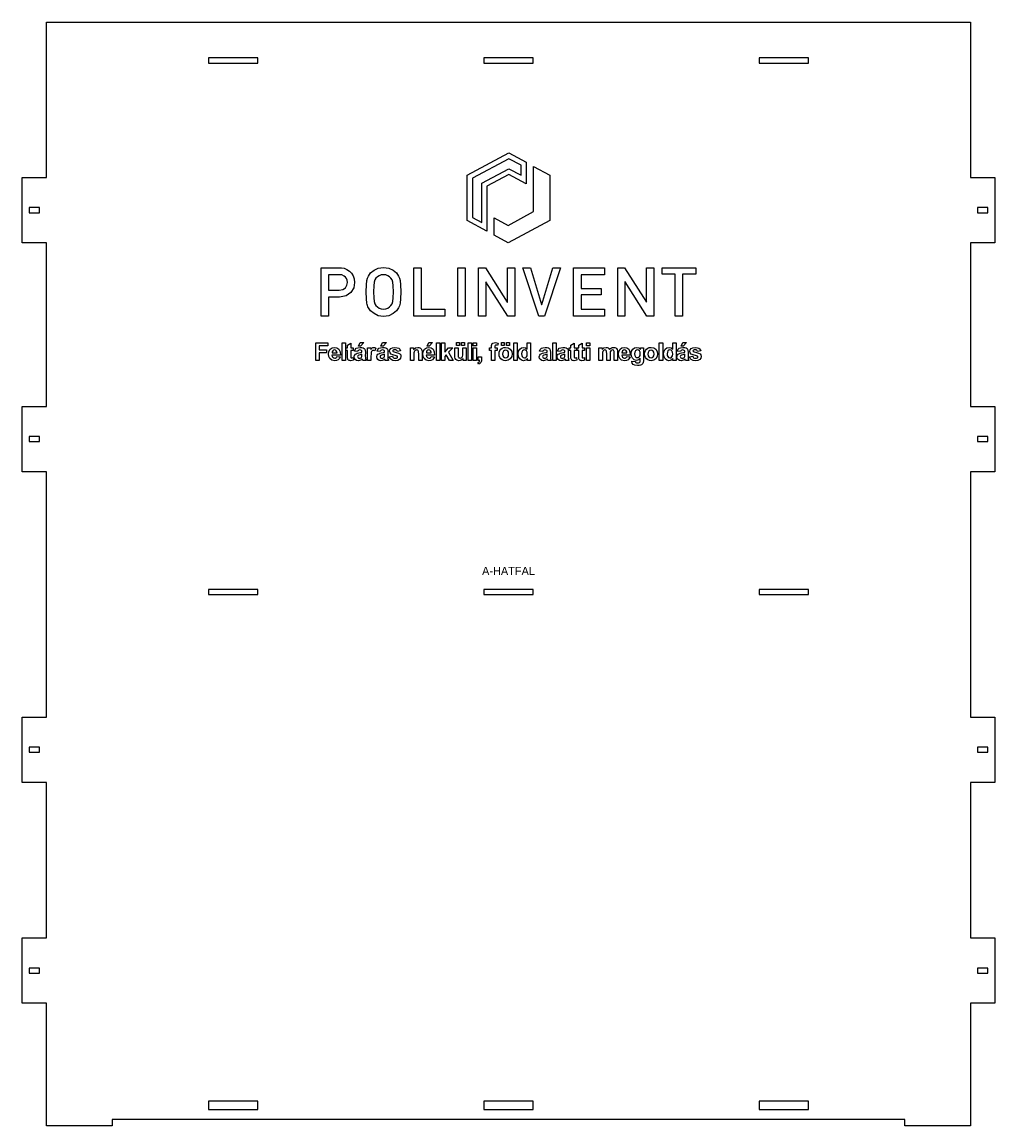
# Model space of a CAD drawing. Header units: millimetres. Extents: x 0 to 1190, y 0 to 1350.
import ezdxf
from ezdxf.enums import TextEntityAlignment as Align

# ---------------------------------------------------------------- set-up
doc = ezdxf.new("R2010")
doc.units = ezdxf.units.MM
for name, color, linetype in [('GRAVIR', 3, 'Continuous'), ('JELOLES', 5, 'Continuous'), ('VAGAS', 1, 'Continuous')]:
    doc.layers.add(name, color=color, linetype=linetype)

msp = doc.modelspace()

# ---------------------------------------------------------------- linework, layer by layer
at = {"layer": 'GRAVIR'}
for points in [[(568.7, 1149.2), (568.7, 1094.4), (544.6, 1107.4), (544.6, 1162.6), (595.3, 1190), (616.6, 1178.5), (616.6, 1152.2), (595.3, 1163.7)], [(550.8, 1158.9), (550.8, 1111.1), (562.4, 1104.9), (562.4, 1153), (595.3, 1170.7), (610.3, 1162.7), (610.3, 1162.7), (610.3, 1174.8), (595.3, 1182.9)], [(594.7, 1101.3), (625.4, 1118.2), (625.4, 1173.4), (645.4, 1162.6), (645.4, 1107.4), (594.7, 1080), (577.6, 1089.2), (577.6, 1110.5)], [(406.8, 1031.3), (405.7, 1025), (402.2, 1019.4), (396.4, 1015.1), (388.4, 1013.5), (374.8, 1013.5), (374.8, 990.5), (365.8, 990.5), (365.8, 1049.5), (387.2, 1049.5), (390.6, 1049.3), (393.9, 1048.9), (397.2, 1047.6), (400.5, 1045.4), (403, 1043), (405, 1039.7), (406.4, 1035.8)], [(394.1, 1039.4), (391.1, 1040.7), (387.7, 1041), (374.8, 1041), (374.8, 1022), (388, 1022), (392.4, 1022.8), (395.5, 1025.1), (397.3, 1028.1), (397.9, 1031.5), (397.7, 1034.3), (396.9, 1036.5), (395.7, 1038.1)], [(453.8, 1046.7), (457.8, 1043.3), (460.6, 1039.4), (461.8, 1036.9), (462.6, 1033.8), (463, 1028.6), (463.1, 1020), (463, 1011.5), (462.6, 1006.3), (461.8, 1003.1), (460.6, 1000.6), (457.8, 996.8), (453.8, 993.4), (448.5, 990.9), (442.1, 990), (435.7, 990.9), (430.5, 993.4), (426.4, 996.8), (423.6, 1000.6), (423, 1001.9), (422.4, 1003.2), (422, 1004.6), (421.6, 1006.3), (421.2, 1011.5), (421, 1020), (421.2, 1028.6), (421.6, 1033.8), (422.4, 1036.9), (423.6, 1039.4), (426.4, 1043.3), (430.5, 1046.7), (435.7, 1049.1), (442.1, 1050), (448.5, 1049.1)], [(447.6, 1000.3), (449.6, 1001.6), (451.2, 1003.2), (452.7, 1005.4), (453.6, 1008.2), (454.1, 1012.7), (454.2, 1020), (454.1, 1027.3), (453.6, 1031.9), (452.7, 1034.6), (451.2, 1036.8), (449.6, 1038.4), (447.6, 1039.8), (445.1, 1040.7), (442.1, 1041), (439.2, 1040.7), (436.7, 1039.8), (434.6, 1038.4), (432.9, 1036.8), (431.5, 1034.6), (430.6, 1031.9), (430.2, 1027.3), (430, 1020), (430.2, 1012.7), (430.6, 1008.2), (431.5, 1005.4), (432.9, 1003.2), (434.6, 1001.6), (436.7, 1000.3), (439.2, 999.3), (442.1, 999), (445.1, 999.3)], [(488.3, 999), (517, 999), (517, 990.5), (479.3, 990.5), (479.3, 1049.5), (488.3, 1049.5)], [(533.2, 1049.5), (542.1, 1049.5), (542.1, 990.5), (533.2, 990.5)], [(594.1, 990.5), (567.4, 1032.4), (567.3, 1032.4), (567.3, 990.5), (558.3, 990.5), (558.3, 1049.5), (566.7, 1049.5), (593.5, 1007.6), (593.6, 1007.6), (593.6, 1049.5), (602.6, 1049.5), (602.6, 990.5)], [(612.6, 1049.5), (622.1, 1049.5), (635.5, 1004.6), (635.6, 1004.6), (649.1, 1049.5), (658.5, 1049.5), (639, 990.5), (632.1, 990.5)], [(683.7, 999), (712.4, 999), (712.4, 990.5), (674.7, 990.5), (674.7, 1049.5), (712.4, 1049.5), (712.4, 1041), (683.7, 1041), (683.7, 1024.2), (708.2, 1024.2), (708.2, 1016.3), (683.7, 1016.3)], [(737.5, 1032.4), (737.5, 990.5), (728.6, 990.5), (728.6, 1049.5), (737, 1049.5), (763.7, 1007.6), (763.9, 1007.6), (763.9, 1049.5), (772.8, 1049.5), (772.8, 990.5), (764.4, 990.5), (737.7, 1032.4)], [(782.9, 1041.5), (782.9, 1049.5), (824.2, 1049.5), (824.2, 1041.5), (808, 1041.5), (808, 990.5), (799, 990.5), (799, 1041.5)], [(359.3, 957.6), (374, 957.6), (374, 954), (363.6, 954), (363.6, 949), (372.5, 949), (372.5, 945.4), (363.6, 945.4), (363.6, 936.3), (359.3, 936.3)], [(376.9, 949.9), (379.2, 951.6), (382, 952.1), (385.1, 951.5), (387.4, 949.8), (388.9, 946.9), (389.4, 942.8), (379.1, 942.8), (379.4, 941.2), (380.1, 940), (381.2, 939.2), (382.4, 939), (383.3, 939.1), (384.1, 939.5), (384.6, 940.2), (385.1, 941.2), (389.1, 940.5), (388.1, 938.5), (386.6, 937.1), (384.7, 936.2), (382.4, 935.9), (378.9, 936.6), (376.4, 938.6), (375.3, 941), (374.9, 943.9), (375.4, 947.3)], [(384.4, 948), (383.4, 948.7), (382.2, 949), (381, 948.7), (380, 948), (379.4, 946.8), (379.2, 945.3), (385.3, 945.3), (385, 946.9)], [(391.5, 936.3), (391.5, 957.6), (395.6, 957.6), (395.6, 936.3)], [(405.2, 936.5), (403.6, 936.1), (401.9, 935.9), (400.9, 936), (399.9, 936.3), (399.2, 936.7), (398.6, 937.3), (398.3, 938), (398.1, 938.9), (398, 939.9), (397.9, 941.7), (397.9, 948.5), (396, 948.5), (396, 951.8), (397.9, 951.8), (397.9, 954.8), (402, 957.2), (402, 951.8), (404.8, 951.8), (404.8, 948.5), (402, 948.5), (402, 942.3), (402.1, 940.8), (402.1, 940), (402.2, 939.8), (402.5, 939.5), (402.8, 939.4), (403.2, 939.3), (403.9, 939.4), (404.8, 939.7)], [(419.8, 941.4), (419.9, 939.6), (420, 938.4), (420.3, 937.4), (420.8, 936.3), (416.7, 936.3), (416.5, 936.8), (416.3, 937.5), (416.2, 937.8), (416.2, 938), (415.1, 937.1), (413.9, 936.4), (412.7, 936.1), (411.4, 935.9), (409.2, 936.3), (407.6, 937.2), (406.6, 938.7), (406.2, 940.5), (406.4, 941.7), (406.9, 942.8), (407.6, 943.7), (408.6, 944.4), (410, 944.9), (411.9, 945.4), (414.3, 945.9), (415.8, 946.4), (415.8, 946.8), (415.7, 947.8), (415.3, 948.5), (414.4, 948.8), (413.1, 949), (412.1, 948.9), (411.4, 948.5), (410.8, 947.9), (410.4, 947), (406.7, 947.7), (407.5, 949.7), (408.8, 951), (410.7, 951.8), (413.4, 952.1), (415.7, 951.9), (417.4, 951.5), (418.6, 950.7), (419.3, 949.8), (419.7, 948.4), (419.9, 946.1)], [(414, 953.6), (411.4, 953.6), (413.4, 958), (418, 958)], [(431.5, 947.8), (430.5, 948.3), (429.6, 948.4), (428.8, 948.3), (428.1, 948), (427.6, 947.3), (427.2, 946.2), (426.9, 944.3), (426.8, 941.1), (426.8, 936.3), (422.7, 936.3), (422.7, 951.8), (426.5, 951.8), (426.5, 949.6), (427.5, 950.8), (428.3, 951.6), (429.1, 952), (430, 952.1), (431.4, 951.9), (432.7, 951.3)], [(447.4, 941.4), (447.5, 939.6), (447.6, 938.4), (447.9, 937.4), (448.3, 936.3), (444.3, 936.3), (444.1, 936.8), (443.9, 937.5), (443.8, 937.8), (443.7, 938), (442.7, 937.1), (441.5, 936.4), (440.3, 936.1), (438.9, 935.9), (436.8, 936.3), (435.2, 937.2), (434.2, 938.7), (433.8, 940.5), (434, 941.7), (434.4, 942.8), (435.2, 943.7), (436.2, 944.4), (437.6, 944.9), (439.4, 945.4), (441.9, 945.9), (443.4, 946.4), (443.4, 946.8), (443.3, 947.8), (442.8, 948.5), (442, 948.8), (440.6, 949), (439.7, 948.9), (438.9, 948.5), (438.4, 947.9), (437.9, 947), (434.2, 947.7), (435.1, 949.7), (436.4, 951), (438.3, 951.8), (440.9, 952.1), (443.3, 951.9), (445, 951.5), (446.2, 950.7), (446.9, 949.8), (447.3, 948.4), (447.4, 946.1)], [(445.6, 958), (441.6, 953.6), (439, 953.6), (441, 958)], [(459.1, 941.3), (458.6, 941.6), (457.7, 941.9), (453.7, 942.9), (451.4, 943.9), (450.1, 945.4), (449.6, 947.4), (450, 949.2), (451.2, 950.7), (453.2, 951.8), (456.1, 952.1), (458.9, 951.8), (460.8, 951.1), (462.1, 949.8), (463, 948), (459.1, 947.3), (458.7, 948.1), (458.2, 948.7), (457.3, 949), (456.2, 949.2), (454.8, 949), (453.9, 948.7), (453.5, 948.3), (453.4, 947.9), (453.5, 947.5), (453.8, 947.1), (455, 946.6), (457.6, 946), (460.4, 945.2), (462.2, 944.2), (463.2, 942.9), (463.5, 941.1), (463, 939.1), (461.7, 937.5), (459.5, 936.3), (456.5, 935.9), (453.6, 936.3), (451.4, 937.2), (449.9, 938.7), (449, 940.7), (453.1, 941.3), (453.5, 940.3), (454.2, 939.5), (455.2, 939), (456.5, 938.9), (457.8, 939), (458.8, 939.5), (459.2, 939.9), (459.4, 940.6), (459.3, 941)], [(480, 947.7), (479.6, 946.8), (479.3, 945.5), (479.2, 943.3), (479.2, 936.3), (475.1, 936.3), (475.1, 951.8), (478.9, 951.8), (478.9, 949.5), (481.2, 951.4), (484, 952.1), (485.3, 952), (486.5, 951.6), (487.5, 951.1), (488.2, 950.4), (488.7, 949.6), (489, 948.6), (489.2, 947.5), (489.2, 945.9), (489.2, 936.3), (485.2, 936.3), (485.2, 944.2), (485.1, 946.2), (484.9, 947.4), (484.5, 948.1), (484, 948.6), (483.4, 948.9), (482.6, 949), (481.6, 948.8), (480.7, 948.4)], [(497.3, 952.1), (500.4, 951.5), (502.7, 949.8), (504.2, 946.9), (504.6, 942.8), (494.4, 942.8), (494.7, 941.2), (495.4, 940), (496.4, 939.2), (497.7, 939), (498.6, 939.1), (499.4, 939.5), (499.9, 940.2), (500.3, 941.2), (504.4, 940.5), (503.4, 938.5), (501.9, 937.1), (500, 936.2), (497.7, 935.9), (494.2, 936.6), (491.7, 938.6), (490.6, 941), (490.2, 943.9), (490.7, 947.3), (492.2, 949.9), (494.5, 951.6)], [(497.5, 949), (496.3, 948.7), (495.3, 948), (494.7, 946.8), (494.5, 945.3), (500.6, 945.3), (500.3, 946.9), (499.7, 948), (498.7, 948.7)], [(495.4, 953.6), (497.4, 958), (502, 958), (498, 953.6)], [(506.8, 936.3), (506.8, 957.6), (510.9, 957.6), (510.9, 936.3)], [(517, 936.3), (512.9, 936.3), (512.9, 957.6), (517, 957.6), (517, 946.3), (521.8, 951.8), (526.8, 951.8), (521.5, 946.1), (527.2, 936.3), (522.8, 936.3), (518.9, 943.2), (517, 941.2)], [(529.2, 942), (529.2, 951.8), (533.3, 951.8), (533.3, 944.6), (533.4, 942), (533.6, 940.6), (533.9, 940), (534.4, 939.5), (535.1, 939.2), (535.9, 939), (536.9, 939.2), (537.8, 939.6), (538.5, 940.3), (538.9, 941), (539.1, 942.5), (539.2, 945.2), (539.2, 951.8), (543.3, 951.8), (543.3, 936.3), (539.5, 936.3), (539.5, 938.6), (538.5, 937.5), (537.3, 936.6), (535.9, 936.1), (534.4, 935.9), (532.9, 936.1), (531.6, 936.6), (530.5, 937.4), (529.8, 938.5), (529.4, 940)], [(531.4, 958), (534.9, 958), (534.9, 954.5), (531.4, 954.5)], [(537.7, 954.5), (537.7, 958), (541.2, 958), (541.2, 954.5)], [(545.5, 936.3), (545.5, 957.6), (549.6, 957.6), (549.6, 936.3)], [(551.7, 953.9), (551.7, 957.6), (555.8, 957.6), (555.8, 953.9)], [(551.7, 936.3), (551.7, 951.8), (555.8, 951.8), (555.8, 936.3)], [(581.7, 954.6), (580.8, 954.8), (579.9, 954.9), (579.1, 954.7), (578.6, 954.4), (578.3, 953.8), (578.2, 952.8), (578.2, 951.8), (581.3, 951.8), (581.3, 948.5), (578.2, 948.5), (578.2, 936.3), (574.1, 936.3), (574.1, 948.5), (571.8, 948.5), (571.8, 951.8), (574.1, 951.8), (574.1, 952.9), (574.2, 954.6), (574.5, 955.8), (575.1, 956.7), (576, 957.4), (577.3, 957.8), (578.9, 958), (580.6, 957.9), (582.3, 957.5)], [(591.5, 935.9), (589.4, 936.2), (587.4, 936.9), (585.7, 938.1), (584.5, 939.7), (583.7, 941.8), (583.5, 944.2), (583.7, 946.2), (584.5, 948.2), (585.7, 949.9), (587.3, 951.1), (589.3, 951.9), (591.5, 952.1), (594.6, 951.5), (597.2, 949.8), (598.9, 947.2), (599.4, 944.1), (598.9, 940.8), (597.2, 938.2), (594.6, 936.5)], [(586.4, 958), (589.9, 958), (589.9, 954.5), (586.4, 954.5)], [(588.8, 947.5), (587.9, 946), (587.7, 944), (587.9, 942), (588.8, 940.5), (590, 939.6), (591.5, 939.3), (592.9, 939.6), (594.2, 940.5), (595, 942), (595.2, 944), (595, 946.1), (594.2, 947.5), (592.9, 948.5), (591.5, 948.8), (590, 948.5)], [(592.7, 958), (596.2, 958), (596.2, 954.5), (592.7, 954.5)], [(605.7, 936.3), (601.6, 936.3), (601.6, 957.6), (605.7, 957.6)], [(610.9, 951.6), (613.4, 952.1), (615.9, 951.6), (617.9, 949.9), (617.9, 957.6), (622, 957.6), (622, 936.3), (618.2, 936.3), (618.2, 938.6), (617.2, 937.4), (616, 936.6), (614.7, 936.1), (613.4, 935.9), (610.9, 936.5), (608.8, 938.1), (607.4, 940.7), (606.9, 944.1), (607.4, 947.5), (608.8, 950.1)], [(613.2, 948.7), (612.1, 947.8), (611.3, 946.4), (611.1, 944.3), (611.3, 942.2), (611.8, 940.8), (613, 939.6), (614.5, 939.2), (615.8, 939.5), (616.9, 940.4), (617.7, 941.9), (617.9, 944), (617.7, 946.3), (617, 947.8), (615.9, 948.7), (614.5, 949)], [(646.2, 941.4), (646.3, 939.6), (646.4, 938.4), (646.7, 937.4), (647.2, 936.3), (643.1, 936.3), (642.9, 936.8), (642.7, 937.5), (642.6, 937.8), (642.6, 938), (641.5, 937.1), (640.3, 936.4), (639.1, 936.1), (637.8, 935.9), (635.6, 936.3), (634, 937.2), (633, 938.7), (632.6, 940.5), (632.8, 941.7), (633.3, 942.8), (634, 943.7), (635, 944.4), (636.4, 944.9), (638.3, 945.4), (640.7, 945.9), (642.2, 946.4), (642.2, 946.8), (642.1, 947.8), (641.7, 948.5), (640.8, 948.8), (639.5, 949), (638.5, 948.9), (637.8, 948.5), (637.2, 947.9), (636.8, 947), (633.1, 947.7), (633.9, 949.7), (635.2, 951), (637.1, 951.8), (639.8, 952.1), (642.1, 951.9), (643.8, 951.5), (645, 950.7), (645.7, 949.8), (646.1, 948.4), (646.3, 946.1)], [(653.4, 957.6), (653.4, 936.3), (649.3, 936.3), (649.3, 957.6)], [(668.1, 939.6), (668.2, 938.4), (668.5, 937.4), (669, 936.3), (664.9, 936.3), (664.8, 936.8), (664.5, 937.5), (664.4, 937.8), (664.4, 938), (663.3, 937.1), (662.1, 936.4), (660.9, 936.1), (659.6, 935.9), (657.5, 936.3), (655.8, 937.2), (654.8, 938.7), (654.5, 940.5), (654.6, 941.7), (655.1, 942.8), (655.8, 943.7), (656.8, 944.4), (658.2, 944.9), (660.1, 945.4), (662.5, 945.9), (664.1, 946.4), (664.1, 946.8), (663.9, 947.8), (663.5, 948.5), (662.6, 948.8), (661.3, 949), (660.3, 948.9), (659.6, 948.5), (659, 947.9), (658.6, 947), (654.9, 947.7), (655.7, 949.7), (657, 951), (658.9, 951.8), (661.6, 952.1), (664, 951.9), (665.7, 951.5), (666.8, 950.7), (667.5, 949.8), (668, 948.4), (668.1, 946.1), (668, 941.4)], [(678.2, 939.7), (678.6, 936.5), (677, 936.1), (675.3, 935.9), (674.3, 936), (673.3, 936.3), (672.6, 936.7), (672, 937.3), (671.7, 938), (671.4, 938.9), (671.3, 939.9), (671.3, 941.7), (671.3, 948.5), (669.4, 948.5), (669.4, 951.8), (671.3, 951.8), (671.3, 954.8), (675.4, 957.2), (675.4, 951.8), (678.2, 951.8), (678.2, 948.5), (675.4, 948.5), (675.4, 942.3), (675.4, 940.8), (675.5, 940), (675.6, 939.8), (675.9, 939.5), (676.2, 939.4), (676.6, 939.3), (677.3, 939.4)], [(688.1, 936.5), (686.6, 936.1), (684.9, 935.9), (683.8, 936), (682.9, 936.3), (682.1, 936.7), (681.6, 937.3), (681.2, 938), (681, 938.9), (680.9, 939.9), (680.9, 941.7), (680.9, 948.5), (679, 948.5), (679, 951.8), (680.9, 951.8), (680.9, 954.8), (685, 957.2), (685, 951.8), (687.8, 951.8), (687.8, 948.5), (685, 948.5), (685, 942.3), (685, 940.8), (685.1, 940), (685.2, 939.8), (685.4, 939.5), (685.8, 939.4), (686.1, 939.3), (686.8, 939.4), (687.8, 939.7)], [(690.3, 953.9), (690.3, 957.6), (694.4, 957.6), (694.4, 953.9)], [(690.3, 936.3), (690.3, 951.8), (694.4, 951.8), (694.4, 936.3)], [(723.4, 952.1), (725, 951.9), (726.3, 951.4), (727.3, 950.6), (728.1, 949.4), (728.4, 948.1), (728.5, 946.2), (728.5, 936.3), (724.4, 936.3), (724.4, 945.1), (724.3, 947), (724, 948.1), (723.3, 948.8), (722.2, 949), (721.4, 948.8), (720.6, 948.4), (720, 947.8), (719.5, 946.9), (719.3, 945.6), (719.2, 943.7), (719.2, 936.3), (715.1, 936.3), (715.1, 944.8), (715, 946.6), (714.9, 947.7), (714.6, 948.2), (714.2, 948.6), (713.7, 948.9), (713, 949), (712.1, 948.8), (711.3, 948.5), (710.6, 947.8), (710.2, 947), (709.9, 945.7), (709.8, 943.8), (709.8, 936.3), (705.7, 936.3), (705.7, 951.8), (709.5, 951.8), (709.5, 949.6), (711.7, 951.5), (714.3, 952.1), (715.7, 951.9), (716.9, 951.5), (717.9, 950.7), (718.7, 949.6), (719.8, 950.7), (720.9, 951.5), (722.1, 951.9)], [(731.5, 949.9), (733.7, 951.6), (736.5, 952.1), (739.6, 951.5), (742, 949.8), (743.5, 946.9), (743.9, 942.8), (733.6, 942.8), (733.9, 941.2), (734.6, 940), (735.7, 939.2), (737, 939), (737.9, 939.1), (738.6, 939.5), (739.2, 940.2), (739.6, 941.2), (743.7, 940.5), (742.7, 938.5), (741.2, 937.1), (739.3, 936.2), (737, 935.9), (733.4, 936.6), (731, 938.6), (729.8, 941), (729.4, 943.9), (729.9, 947.3)], [(738.9, 948), (737.9, 948.7), (736.8, 949), (735.6, 948.7), (734.6, 948), (733.9, 946.8), (733.7, 945.3), (739.8, 945.3), (739.6, 946.9)], [(756.1, 938.8), (754, 936.9), (751.5, 936.3), (748.7, 936.9), (746.6, 938.9), (745.5, 941.3), (745.1, 944.1), (745.6, 947.5), (747, 950), (749.1, 951.6), (751.7, 952.1), (754.3, 951.5), (756.4, 949.6), (756.4, 951.8), (760.2, 951.8), (760.2, 937.9), (760.1, 935.5), (759.8, 933.8), (759.2, 932.6), (758.5, 931.7), (757.5, 931), (756.3, 930.4), (754.8, 930.1), (752.9, 930), (749.5, 930.3), (747.3, 931.3), (746.1, 932.9), (745.7, 934.8), (745.7, 935), (745.7, 935.3), (750.3, 934.7), (750.5, 934), (750.9, 933.6), (751.6, 933.2), (752.7, 933.1), (754.1, 933.3), (755.1, 933.6), (755.6, 934), (755.9, 934.6), (756.1, 935.4), (756.1, 936.5)], [(752.7, 949), (751.4, 948.7), (750.3, 947.8), (749.6, 946.4), (749.3, 944.3), (749.6, 942.2), (750.3, 940.7), (751.3, 939.9), (752.6, 939.6), (754, 939.9), (755.2, 940.8), (755.9, 942.2), (756.2, 944.2), (756, 946.3), (755.2, 947.8), (754.1, 948.7)], [(775.1, 938.2), (772.6, 936.5), (769.4, 935.9), (767.3, 936.2), (765.4, 936.9), (763.7, 938.1), (762.4, 939.7), (761.7, 941.8), (761.4, 944.2), (761.7, 946.2), (762.4, 948.2), (763.6, 949.9), (765.3, 951.1), (767.2, 951.9), (769.4, 952.1), (772.6, 951.5), (775.1, 949.8), (776.8, 947.2), (777.4, 944.1), (776.8, 940.8)], [(769.4, 948.8), (767.9, 948.5), (766.7, 947.5), (765.9, 946), (765.6, 944), (765.9, 942), (766.7, 940.5), (767.9, 939.6), (769.4, 939.3), (770.9, 939.6), (772.1, 940.5), (772.9, 942), (773.2, 944), (772.9, 946.1), (772.1, 947.5), (770.9, 948.5)], [(783.6, 936.3), (779.5, 936.3), (779.5, 957.6), (783.6, 957.6)], [(786.7, 950.1), (788.8, 951.6), (791.4, 952.1), (793.8, 951.6), (795.9, 949.9), (795.9, 957.6), (799.9, 957.6), (799.9, 936.3), (796.2, 936.3), (796.2, 938.6), (795.1, 937.4), (793.9, 936.6), (792.6, 936.1), (791.3, 935.9), (788.8, 936.5), (786.7, 938.1), (785.3, 940.7), (784.8, 944.1), (785.3, 947.5)], [(792.4, 949), (791.1, 948.7), (790, 947.8), (789.3, 946.4), (789, 944.3), (789.2, 942.2), (789.7, 940.8), (790.9, 939.6), (792.5, 939.2), (793.8, 939.5), (794.9, 940.4), (795.6, 941.9), (795.9, 944), (795.6, 946.3), (794.9, 947.8), (793.8, 948.7)], [(814.6, 941.4), (814.7, 939.6), (814.8, 938.4), (815.1, 937.4), (815.5, 936.3), (811.5, 936.3), (811.3, 936.8), (811.1, 937.5), (811, 937.8), (810.9, 938), (809.9, 937.1), (808.7, 936.4), (807.5, 936.1), (806.2, 935.9), (804, 936.3), (802.4, 937.2), (801.4, 938.7), (801, 940.5), (801.2, 941.7), (801.6, 942.8), (802.4, 943.7), (803.4, 944.4), (804.8, 944.9), (806.7, 945.4), (809.1, 945.9), (810.6, 946.4), (810.6, 946.8), (810.5, 947.8), (810, 948.5), (809.2, 948.8), (807.8, 949), (806.9, 948.9), (806.1, 948.5), (805.6, 947.9), (805.2, 947), (801.4, 947.7), (802.3, 949.7), (803.6, 951), (805.5, 951.8), (808.1, 952.1), (810.5, 951.9), (812.2, 951.5), (813.4, 950.7), (814.1, 949.8), (814.5, 948.4), (814.6, 946.1)], [(806.2, 953.6), (808.2, 958), (812.8, 958), (808.8, 953.6)], [(825.8, 941.6), (824.9, 941.9), (820.9, 942.9), (818.6, 943.9), (817.3, 945.4), (816.8, 947.4), (817.2, 949.2), (818.4, 950.7), (820.4, 951.8), (823.3, 952.1), (826.1, 951.8), (828, 951.1), (829.3, 949.8), (830.2, 948), (826.3, 947.3), (825.9, 948.1), (825.4, 948.7), (824.5, 949), (823.4, 949.2), (822, 949), (821.1, 948.7), (820.7, 948.3), (820.6, 947.9), (820.7, 947.5), (821, 947.1), (822.3, 946.6), (824.8, 946), (827.6, 945.2), (829.4, 944.2), (830.4, 942.9), (830.7, 941.1), (830.2, 939.1), (828.9, 937.5), (826.7, 936.3), (823.7, 935.9), (820.8, 936.3), (818.6, 937.2), (817.1, 938.7), (816.2, 940.7), (820.3, 941.3), (820.7, 940.3), (821.4, 939.5), (822.4, 939), (823.7, 938.9), (825, 939), (826, 939.5), (826.4, 939.9), (826.6, 940.6), (826.5, 941), (826.3, 941.3)], [(414.7, 939.5), (415.3, 940.2), (415.7, 940.9), (415.8, 941.7), (415.8, 942.9), (415.8, 943.7), (414.8, 943.4), (413.4, 943.1), (411.9, 942.7), (411.1, 942.4), (410.5, 941.7), (410.3, 940.9), (410.5, 940.1), (411, 939.4), (411.7, 939), (412.6, 938.8), (413.7, 939)], [(442.3, 939.5), (442.9, 940.2), (443.3, 940.9), (443.4, 941.7), (443.4, 942.9), (443.4, 943.7), (442.4, 943.4), (440.9, 943.1), (439.5, 942.7), (438.7, 942.4), (438.1, 941.7), (437.9, 940.9), (438.1, 940.1), (438.5, 939.4), (439.3, 939), (440.2, 938.8), (441.3, 939)], [(559.7, 935.2), (559.8, 936.3), (557.8, 936.3), (557.8, 940.4), (561.9, 940.4), (561.9, 937.4), (561.9, 935.9), (561.6, 934.6), (561.2, 933.7), (560.5, 932.8), (559.5, 932.1), (558.3, 931.5), (557.5, 933.2), (558.6, 933.7), (559.3, 934.3)], [(641.1, 939.5), (641.7, 940.2), (642.1, 940.9), (642.2, 941.7), (642.2, 942.9), (642.2, 943.7), (641.2, 943.4), (639.8, 943.1), (638.3, 942.7), (637.5, 942.4), (636.9, 941.7), (636.7, 940.9), (636.9, 940.1), (637.4, 939.4), (638.1, 939), (639, 938.8), (640.1, 939)], [(663.5, 940.2), (663.9, 940.9), (664, 941.7), (664.1, 942.9), (664.1, 943.7), (663.1, 943.4), (661.6, 943.1), (660.2, 942.7), (659.3, 942.4), (658.7, 941.7), (658.5, 940.9), (658.7, 940.1), (659.2, 939.4), (659.9, 939), (660.8, 938.8), (661.9, 939), (662.9, 939.5)], [(809.5, 939.5), (810.1, 940.2), (810.5, 940.9), (810.6, 941.7), (810.6, 942.9), (810.6, 943.7), (809.6, 943.4), (808.1, 943.1), (806.7, 942.7), (805.9, 942.4), (805.3, 941.7), (805.1, 940.9), (805.3, 940.1), (805.7, 939.4), (806.5, 939), (807.4, 938.8), (808.5, 939)]]:
    msp.add_lwpolyline(points, close=True, dxfattribs=at)
at = {"layer": 'VAGAS'}
for points in [[(30, 420), (0, 420), (0, 500), (30, 500), (30, 800), (0, 800), (0, 880), (30, 880), (30, 1080), (0, 1080), (0, 1160), (30, 1160), (30, 1350), (1160, 1350), (1160, 1160), (1190, 1160), (1190, 1080), (1160, 1080), (1160, 880), (1190, 880), (1190, 800), (1160, 800), (1160, 500), (1190, 500), (1190, 420), (1160, 420), (1160, 230), (1190, 230), (1190, 150), (1160, 150), (1160, 0), (1080, 0), (1080, 8), (110, 8), (110, 0), (30, 0), (30, 150), (0, 150), (0, 230), (30, 230)], [(288.5, 1299.9), (288.5, 1306.1), (228.1, 1306.1), (228.1, 1299.9)], [(625.2, 1299.9), (625.2, 1306.1), (564.8, 1306.1), (564.8, 1299.9)], [(961.9, 1299.9), (961.9, 1306.1), (901.5, 1306.1), (901.5, 1299.9)], [(21.5, 1116.9), (21.5, 1123.1), (8.5, 1123.1), (8.5, 1116.9)], [(1181.5, 1123.1), (1168.5, 1123.1), (1168.5, 1116.9), (1181.5, 1116.9)], [(21.5, 843.1), (8.5, 843.1), (8.5, 836.9), (21.5, 836.9)], [(1181.5, 843.1), (1168.5, 843.1), (1168.5, 836.9), (1181.5, 836.9)], [(288.5, 656.1), (228.1, 656.1), (228.1, 649.9), (288.5, 649.9)], [(625.2, 656.1), (564.8, 656.1), (564.8, 649.9), (625.2, 649.9)], [(961.9, 656.1), (901.5, 656.1), (901.5, 649.9), (961.9, 649.9)], [(21.5, 463.1), (8.5, 463.1), (8.5, 456.9), (21.5, 456.9)], [(1181.5, 463.1), (1168.5, 463.1), (1168.5, 456.9), (1181.5, 456.9)], [(21.5, 193.1), (8.5, 193.1), (8.5, 186.9), (21.5, 186.9)], [(1181.5, 193.1), (1168.5, 193.1), (1168.5, 186.9), (1181.5, 186.9)], [(288.5, 30.1), (228.1, 30.1), (228.1, 19.9), (288.5, 19.9)], [(625.2, 30.1), (564.8, 30.1), (564.8, 19.9), (625.2, 19.9)], [(961.9, 30.1), (901.5, 30.1), (901.5, 19.9), (961.9, 19.9)]]:
    msp.add_lwpolyline(points, close=True, dxfattribs=at)

# ---------------------------------------------------------------- texts
at = {"layer": 'JELOLES'}
msp.add_text('A-HATFAL', height=10, dxfattribs=at).set_placement((595, 678.7), align=Align.MIDDLE_CENTER)

doc.saveas('drawing.dxf')
